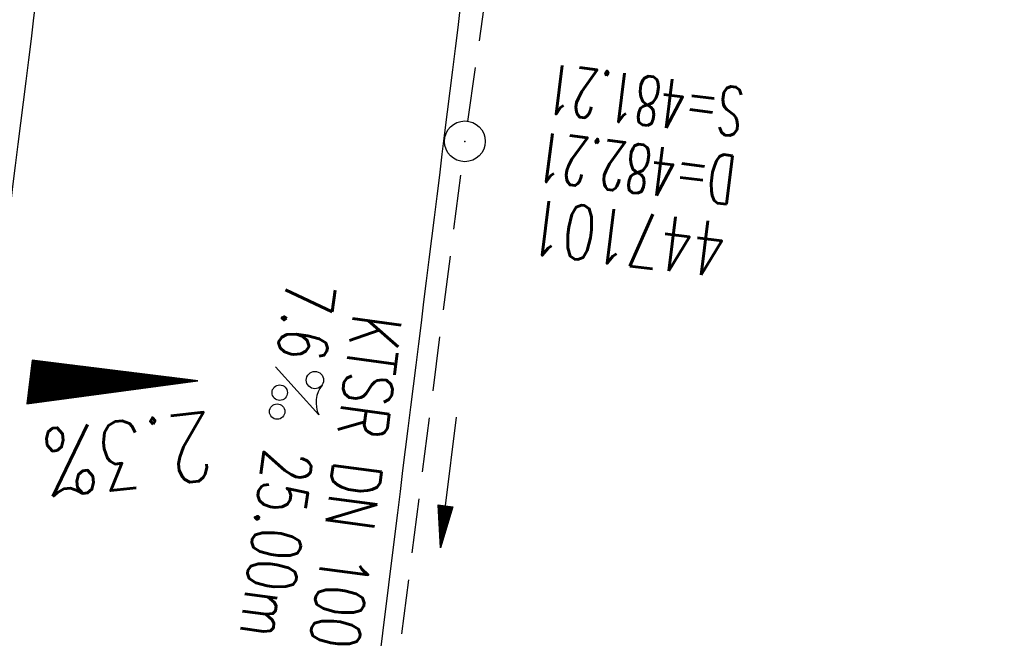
# Model space of a CAD drawing. Extents: x 459406 to 461721, y 413308 to 423218.
# Tile 38 of 256: x 461006 to 461042, y 414541 to 414563. Entities that reach past the tile are written whole.
import ezdxf
from ezdxf.enums import TextEntityAlignment as Align

# ---------------------------------------------------------------- set-up
doc = ezdxf.new("R2010")
doc.units = 0
doc.header["$LTSCALE"] = 2
doc.header["$MEASUREMENT"] = 0
for name, pattern in [('AUSGEZOGEN', [0]), ('GESTRICH-X2', [1.5, 1, -0.5]), ('STRICHPT-X3', [3, 1.5, -0.75, 0, -0.75])]:
    doc.linetypes.add(name, pattern=pattern)
doc.layers.get('0').update_dxf_attribs({"linetype": 'AUSGEZOGEN'})
for name, color, linetype in [('ACHSE', 1, 'STRICHPT-X3'), ('FBR', 8, 'CONTINUOUS'), ('GEF', 7, 'AUSGEZOGEN'), ('KANAL', 7, 'GESTRICH-X2'), ('PFEIL', 7, 'CONTINUOUS'), ('SCHACHTNR', 6, 'CONTINUOUS'), ('SCHSYMBOL', 7, 'AUSGEZOGEN'), ('TEXTO', 4, 'CONTINUOUS'), ('TEXTU', 4, 'CONTINUOUS')]:
    doc.layers.add(name, color=color, linetype=linetype)
doc.styles.add('ROMANS', font='romans.shx', dxfattribs={"width": 0.8})

# ---------------------------------------------------------------- blocks, each defined once
blk = doc.blocks.new('GST')
at = {"color": 0}
blk.add_circle((0, 0), 0.75, dxfattribs=at)
blk.add_point((0, 0), dxfattribs=at)
blk = doc.blocks.new('10')
blk.add_blockref('GST', (0, 0))
blk = doc.blocks.new('PROM')
blk.add_line((1.566, 1.817), (0.019, 0.015))
for centre, radius in [((0.317, 1.51), 0.317), ((0.943, 0.291), 0.283), ((1.645, 0.287), 0.283)]:
    blk.add_circle(centre, radius)
blk.add_arc((0.992, 2.682), 1.033, 239.1414, 303.3549)
blk = doc.blocks.new('PFEIL2')
at = {"color": 0}
for p, q in [((0.88, 0.002), (-2.401, -0.012)), ((0.881, -0.271), (0.879, 0.276)), ((0.879, 0.276), (2.429, 0.009)), ((0.911, 0.27), (0.879, 0.265)), ((0.965, 0.261), (0.879, 0.246)), ((1.019, 0.252), (0.879, 0.228)), ((1.073, 0.242), (0.879, 0.209)), ((1.127, 0.233), (0.879, 0.191)), ((1.181, 0.224), (0.879, 0.172)), ((1.235, 0.214), (0.879, 0.154)), ((1.289, 0.205), (0.879, 0.135)), ((1.343, 0.196), (0.879, 0.117)), ((1.397, 0.187), (0.879, 0.098)), ((1.451, 0.177), (0.879, 0.08)), ((1.505, 0.168), (0.879, 0.061)), ((1.559, 0.159), (0.88, 0.043)), ((1.613, 0.149), (0.88, 0.024)), ((1.668, 0.14), (0.88, 0.006)), ((1.722, 0.131), (0.88, -0.013)), ((1.776, 0.121), (0.88, -0.031)), ((1.83, 0.112), (0.88, -0.05)), ((1.884, 0.103), (0.88, -0.068)), ((1.938, 0.094), (0.88, -0.087)), ((1.992, 0.084), (0.88, -0.105)), ((2.046, 0.075), (0.88, -0.124)), ((2.1, 0.066), (0.88, -0.142)), ((2.154, 0.056), (0.88, -0.161)), ((2.208, 0.047), (0.88, -0.179)), ((2.262, 0.038), (0.881, -0.198)), ((2.316, 0.029), (0.881, -0.216)), ((2.37, 0.019), (0.881, -0.235)), ((2.424, 0.01), (0.881, -0.253)), ((2.429, 0.009), (0.881, -0.271))]:
    blk.add_line(p, q, dxfattribs=at)
blk = doc.blocks.new('*X8')
at = {"color": 0}
for p, q in [((725.827, 193.844), (727.436, 195.453)), ((725.827, 193.853), (727.427, 195.453)), ((725.827, 193.861), (727.418, 195.453)), ((725.827, 193.87), (727.409, 195.453)), ((725.827, 193.879), (727.401, 195.453)), ((725.827, 193.888), (727.392, 195.453)), ((725.827, 193.897), (727.383, 195.453)), ((725.827, 193.906), (727.374, 195.453)), ((725.827, 193.914), (727.365, 195.453)), ((725.827, 193.923), (727.356, 195.453)), ((725.827, 193.932), (727.347, 195.453)), ((725.827, 193.941), (727.339, 195.453)), ((725.827, 193.95), (727.33, 195.453)), ((725.827, 193.959), (727.321, 195.453)), ((725.827, 193.967), (727.312, 195.453)), ((725.827, 193.976), (727.303, 195.453)), ((725.827, 193.985), (727.294, 195.453)), ((725.827, 193.994), (727.286, 195.453)), ((725.827, 194.003), (727.277, 195.453)), ((725.827, 194.012), (727.268, 195.453)), ((725.827, 194.02), (727.259, 195.453)), ((725.827, 194.029), (727.25, 195.453)), ((725.827, 194.038), (727.241, 195.453)), ((725.827, 194.047), (727.233, 195.453)), ((725.827, 194.056), (727.224, 195.453)), ((725.827, 194.065), (727.215, 195.453)), ((725.827, 194.073), (727.206, 195.453)), ((725.827, 194.082), (727.197, 195.453)), ((725.827, 194.091), (727.188, 195.453)), ((725.827, 194.1), (727.18, 195.453)), ((725.827, 194.109), (727.171, 195.453)), ((725.827, 194.118), (727.162, 195.453)), ((725.827, 194.127), (727.153, 195.453)), ((725.827, 194.135), (727.144, 195.453)), ((725.827, 194.144), (727.135, 195.453)), ((725.827, 194.153), (727.127, 195.453)), ((725.827, 194.162), (727.118, 195.453)), ((725.827, 194.171), (727.109, 195.453)), ((725.827, 194.18), (727.1, 195.453)), ((725.827, 194.188), (727.091, 195.453)), ((725.827, 194.197), (727.082, 195.453)), ((725.827, 194.206), (727.073, 195.453)), ((725.827, 194.215), (727.065, 195.453)), ((725.827, 194.224), (727.056, 195.453)), ((725.827, 194.233), (727.047, 195.453)), ((725.827, 194.241), (727.038, 195.453)), ((725.827, 194.25), (727.029, 195.453)), ((725.827, 194.259), (727.02, 195.453)), ((725.827, 194.268), (727.012, 195.453)), ((725.827, 194.277), (727.003, 195.453)), ((725.827, 194.286), (726.994, 195.453)), ((725.827, 194.294), (726.985, 195.453)), ((725.827, 194.303), (726.976, 195.453)), ((725.827, 194.312), (726.967, 195.453)), ((725.827, 194.321), (726.959, 195.453)), ((725.827, 194.33), (726.95, 195.453)), ((725.827, 194.339), (726.941, 195.453)), ((725.827, 194.348), (726.932, 195.453)), ((725.827, 194.356), (726.923, 195.453)), ((725.827, 194.365), (726.914, 195.453)), ((725.827, 194.374), (726.906, 195.453)), ((725.827, 194.383), (726.897, 195.453)), ((725.827, 194.392), (726.888, 195.453)), ((725.827, 194.401), (726.879, 195.453)), ((725.827, 194.409), (726.87, 195.453)), ((725.827, 194.418), (726.861, 195.453)), ((725.827, 194.427), (726.853, 195.453)), ((725.827, 194.436), (726.844, 195.453)), ((725.827, 194.445), (726.835, 195.453)), ((725.827, 194.454), (726.826, 195.453)), ((725.827, 194.462), (726.817, 195.453)), ((725.827, 194.471), (726.808, 195.453)), ((725.827, 194.48), (726.799, 195.453)), ((725.827, 194.489), (726.791, 195.453)), ((725.827, 194.498), (726.782, 195.453)), ((725.827, 194.507), (726.773, 195.453)), ((725.827, 194.515), (726.764, 195.453)), ((725.827, 194.524), (726.755, 195.453)), ((725.827, 194.533), (726.746, 195.453)), ((725.827, 194.542), (726.738, 195.453)), ((725.827, 194.551), (726.729, 195.453)), ((725.827, 194.56), (726.72, 195.453)), ((725.827, 194.568), (726.711, 195.453)), ((725.827, 194.577), (726.702, 195.453)), ((725.827, 194.586), (726.693, 195.453)), ((725.827, 194.595), (726.685, 195.453)), ((725.827, 194.604), (726.676, 195.453)), ((725.827, 194.613), (726.667, 195.453)), ((725.827, 194.622), (726.658, 195.453)), ((725.827, 194.63), (726.649, 195.453)), ((725.827, 194.639), (726.64, 195.453)), ((725.827, 194.648), (726.632, 195.453)), ((725.827, 194.657), (726.623, 195.453)), ((725.827, 194.666), (726.614, 195.453)), ((725.827, 194.675), (726.605, 195.453)), ((725.827, 194.683), (726.596, 195.453)), ((725.827, 194.692), (726.587, 195.453)), ((725.827, 194.701), (726.579, 195.453)), ((725.827, 194.71), (726.57, 195.453)), ((725.827, 194.719), (726.561, 195.453)), ((725.827, 194.728), (726.552, 195.453)), ((725.827, 194.736), (726.543, 195.453)), ((725.827, 194.745), (726.534, 195.453)), ((725.827, 194.754), (726.525, 195.453)), ((725.827, 194.763), (726.517, 195.453)), ((725.827, 194.772), (726.508, 195.453)), ((725.827, 194.781), (726.499, 195.453)), ((725.827, 194.789), (726.49, 195.453)), ((725.827, 194.798), (726.481, 195.453)), ((725.827, 194.807), (726.472, 195.453)), ((725.827, 194.816), (726.464, 195.453)), ((725.827, 194.825), (726.455, 195.453)), ((725.827, 194.834), (726.446, 195.453)), ((725.827, 194.842), (726.437, 195.453)), ((725.827, 194.851), (726.428, 195.453)), ((725.827, 194.86), (726.419, 195.453)), ((725.827, 194.869), (726.411, 195.453)), ((725.827, 194.878), (726.402, 195.453)), ((725.827, 194.887), (726.393, 195.453)), ((725.827, 194.896), (726.384, 195.453)), ((725.827, 194.904), (726.375, 195.453)), ((725.827, 194.913), (726.366, 195.453)), ((725.827, 194.922), (726.358, 195.453)), ((725.827, 194.931), (726.349, 195.453)), ((725.827, 194.94), (726.34, 195.453)), ((725.827, 194.949), (726.331, 195.453)), ((725.827, 194.957), (726.322, 195.453)), ((725.827, 194.966), (726.313, 195.453)), ((725.827, 194.975), (726.305, 195.453)), ((725.827, 194.984), (726.296, 195.453)), ((725.827, 194.993), (726.287, 195.453)), ((725.827, 195.002), (726.278, 195.453)), ((725.827, 195.01), (726.269, 195.453)), ((725.827, 195.019), (726.26, 195.453)), ((725.827, 195.028), (726.251, 195.453)), ((725.827, 195.037), (726.243, 195.453)), ((725.827, 195.046), (726.234, 195.453)), ((725.827, 195.055), (726.225, 195.453)), ((725.827, 195.063), (726.216, 195.453)), ((725.827, 195.072), (726.207, 195.453)), ((725.827, 195.081), (726.198, 195.453)), ((725.827, 195.09), (726.19, 195.453)), ((725.827, 195.099), (726.181, 195.453)), ((725.827, 195.108), (726.172, 195.453)), ((725.827, 195.116), (726.163, 195.453)), ((725.827, 195.125), (726.154, 195.453)), ((725.827, 195.134), (726.145, 195.453)), ((725.827, 195.143), (726.137, 195.453)), ((725.827, 195.152), (726.128, 195.453)), ((725.827, 195.161), (726.119, 195.453)), ((725.827, 195.17), (726.11, 195.453)), ((725.827, 195.178), (726.101, 195.453)), ((725.827, 195.187), (726.092, 195.453)), ((725.827, 195.196), (726.084, 195.453)), ((725.827, 195.205), (726.075, 195.453)), ((725.827, 195.214), (726.066, 195.453)), ((725.827, 195.223), (726.057, 195.453)), ((725.827, 195.231), (726.048, 195.453)), ((725.827, 195.24), (726.039, 195.453)), ((725.827, 195.249), (726.031, 195.453)), ((725.827, 195.258), (726.022, 195.453)), ((725.827, 195.267), (726.013, 195.453)), ((725.827, 195.276), (726.004, 195.453)), ((725.827, 195.284), (725.995, 195.453)), ((725.827, 195.293), (725.986, 195.453)), ((725.827, 195.302), (725.977, 195.453)), ((725.827, 195.311), (725.969, 195.453)), ((725.827, 195.32), (725.96, 195.453)), ((725.827, 195.329), (725.951, 195.453)), ((725.827, 195.337), (725.942, 195.453)), ((725.827, 195.346), (725.933, 195.453)), ((725.827, 195.355), (725.924, 195.453)), ((725.827, 195.364), (725.916, 195.453)), ((725.827, 195.373), (725.907, 195.453)), ((725.827, 195.382), (725.898, 195.453)), ((725.827, 195.39), (725.889, 195.453)), ((725.827, 195.399), (725.88, 195.453)), ((725.827, 195.408), (725.871, 195.453)), ((725.827, 195.417), (725.863, 195.453)), ((725.827, 195.426), (725.854, 195.453)), ((725.827, 195.435), (725.845, 195.453)), ((725.827, 195.444), (725.836, 195.453)), ((725.827, 193.826), (727.433, 195.433)), ((725.827, 193.817), (727.43, 195.421)), ((725.827, 193.808), (727.427, 195.409)), ((725.827, 193.799), (727.424, 195.397)), ((725.827, 193.791), (727.421, 195.385)), ((725.827, 193.782), (727.418, 195.373)), ((725.827, 193.773), (727.414, 195.361)), ((725.827, 193.764), (727.411, 195.349)), ((725.827, 193.755), (727.408, 195.337)), ((725.827, 193.746), (727.405, 195.325)), ((725.827, 193.738), (727.402, 195.313)), ((725.827, 193.729), (727.399, 195.301)), ((725.827, 193.72), (727.395, 195.289)), ((725.827, 193.711), (727.392, 195.277)), ((725.827, 193.702), (727.389, 195.265)), ((725.827, 193.693), (727.386, 195.253)), ((725.827, 193.685), (727.383, 195.241)), ((725.827, 193.676), (727.38, 195.229)), ((725.827, 193.667), (727.377, 195.217)), ((725.827, 193.658), (727.373, 195.205)), ((725.827, 193.649), (727.37, 195.193)), ((725.827, 193.64), (727.367, 195.181)), ((725.827, 193.632), (727.364, 195.169)), ((725.827, 193.623), (727.361, 195.157)), ((725.827, 193.614), (727.358, 195.145)), ((725.827, 193.605), (727.354, 195.133)), ((725.827, 193.596), (727.351, 195.121)), ((725.827, 193.587), (727.348, 195.109)), ((725.827, 193.579), (727.345, 195.097)), ((725.827, 193.57), (727.342, 195.085)), ((725.827, 193.561), (727.339, 195.073)), ((725.827, 193.552), (727.336, 195.061)), ((725.827, 193.543), (727.332, 195.049)), ((725.827, 193.534), (727.329, 195.037)), ((725.827, 193.525), (727.326, 195.025)), ((725.827, 193.517), (727.323, 195.013)), ((725.827, 193.508), (727.32, 195.001)), ((725.827, 193.499), (727.317, 194.989)), ((725.827, 193.49), (727.313, 194.977)), ((725.827, 193.481), (727.31, 194.965)), ((725.827, 193.472), (727.307, 194.953)), ((725.827, 193.464), (727.304, 194.941)), ((725.827, 193.455), (727.301, 194.929)), ((725.827, 193.446), (727.298, 194.917)), ((725.827, 193.437), (727.295, 194.905)), ((725.827, 193.428), (727.291, 194.893)), ((725.827, 193.419), (727.288, 194.881)), ((725.827, 193.411), (727.285, 194.869)), ((725.827, 193.402), (727.282, 194.857)), ((725.827, 193.393), (727.279, 194.845)), ((725.827, 193.384), (727.276, 194.833)), ((725.827, 193.375), (727.272, 194.821)), ((725.827, 193.366), (727.269, 194.809)), ((725.827, 193.358), (727.266, 194.797)), ((725.827, 193.349), (727.263, 194.785)), ((725.827, 193.34), (727.26, 194.773)), ((725.827, 193.331), (727.257, 194.761)), ((725.827, 193.322), (727.254, 194.749)), ((725.827, 193.313), (727.25, 194.737)), ((725.827, 193.305), (727.247, 194.725)), ((725.827, 193.296), (727.244, 194.713)), ((725.827, 193.287), (727.241, 194.701)), ((725.827, 193.278), (727.238, 194.689)), ((725.827, 193.269), (727.235, 194.677)), ((725.827, 193.26), (727.231, 194.665)), ((725.827, 193.251), (727.228, 194.653)), ((725.827, 193.243), (727.225, 194.641)), ((725.827, 193.234), (727.222, 194.629)), ((725.827, 193.225), (727.219, 194.617)), ((725.827, 193.216), (727.216, 194.605)), ((725.827, 193.207), (727.213, 194.593)), ((725.827, 193.198), (727.209, 194.581)), ((725.827, 193.19), (727.206, 194.569)), ((725.827, 193.181), (727.203, 194.557)), ((725.827, 193.172), (727.2, 194.545)), ((725.827, 193.163), (727.197, 194.533)), ((725.827, 193.154), (727.194, 194.521)), ((725.827, 193.145), (727.19, 194.509)), ((725.827, 193.137), (727.187, 194.497)), ((725.827, 193.128), (727.184, 194.485)), ((725.827, 193.119), (727.181, 194.473)), ((725.827, 193.11), (727.178, 194.461)), ((725.827, 193.101), (727.175, 194.449)), ((725.827, 193.092), (727.172, 194.437)), ((725.827, 193.084), (727.168, 194.425)), ((725.827, 193.075), (727.165, 194.413)), ((725.827, 193.066), (727.162, 194.401)), ((725.827, 193.057), (727.159, 194.389)), ((725.827, 193.048), (727.156, 194.377)), ((725.827, 193.039), (727.153, 194.365)), ((725.827, 193.031), (727.149, 194.353)), ((725.827, 193.022), (727.146, 194.341)), ((725.827, 193.013), (727.143, 194.329)), ((725.827, 193.004), (727.14, 194.317)), ((725.827, 192.995), (727.137, 194.305)), ((725.827, 192.986), (727.134, 194.293)), ((725.827, 192.977), (727.131, 194.281)), ((725.827, 192.969), (727.127, 194.269)), ((725.827, 192.96), (727.124, 194.257)), ((725.827, 192.951), (727.121, 194.245)), ((725.827, 192.942), (727.118, 194.233)), ((725.827, 192.933), (727.115, 194.221)), ((725.827, 192.924), (727.112, 194.209)), ((725.827, 192.916), (727.108, 194.197)), ((725.827, 192.907), (727.105, 194.185)), ((725.827, 192.898), (727.102, 194.173)), ((725.827, 192.889), (727.099, 194.161)), ((725.827, 192.88), (727.096, 194.15)), ((725.827, 192.871), (727.093, 194.138)), ((725.827, 192.863), (727.09, 194.126)), ((725.827, 192.854), (727.086, 194.114)), ((725.827, 192.845), (727.083, 194.102)), ((725.827, 192.836), (727.08, 194.09)), ((725.827, 192.827), (727.077, 194.078)), ((725.827, 192.818), (727.074, 194.066)), ((725.827, 192.81), (727.071, 194.054)), ((725.827, 192.801), (727.068, 194.042)), ((725.827, 192.792), (727.064, 194.03)), ((725.827, 192.783), (727.061, 194.018)), ((725.827, 192.774), (727.058, 194.006)), ((725.827, 192.765), (727.055, 193.994)), ((725.827, 192.757), (727.052, 193.982)), ((725.827, 192.748), (727.049, 193.97)), ((725.827, 192.739), (727.045, 193.958)), ((725.827, 192.73), (727.042, 193.946)), ((725.827, 192.721), (727.039, 193.934)), ((725.827, 192.712), (727.036, 193.922)), ((725.827, 192.703), (727.033, 193.91)), ((725.827, 192.695), (727.03, 193.898)), ((725.827, 192.686), (727.027, 193.886)), ((725.827, 192.677), (727.023, 193.874)), ((725.827, 192.668), (727.02, 193.862)), ((725.827, 192.659), (727.017, 193.85)), ((725.827, 192.65), (727.014, 193.838)), ((725.827, 192.642), (727.011, 193.826)), ((725.827, 192.633), (727.008, 193.814)), ((725.827, 192.624), (727.004, 193.802)), ((725.827, 192.615), (727.001, 193.79)), ((725.827, 192.606), (726.998, 193.778)), ((725.827, 192.597), (726.995, 193.766)), ((725.827, 192.589), (726.992, 193.754)), ((725.827, 192.58), (726.989, 193.742)), ((725.827, 192.571), (726.986, 193.73)), ((725.827, 192.562), (726.982, 193.718)), ((725.827, 192.553), (726.979, 193.706)), ((725.827, 192.544), (726.976, 193.694)), ((725.827, 192.536), (726.973, 193.682)), ((725.827, 192.527), (726.97, 193.67)), ((725.827, 192.518), (726.967, 193.658)), ((725.827, 192.509), (726.963, 193.646)), ((725.827, 192.5), (726.96, 193.634)), ((725.827, 192.491), (726.957, 193.622)), ((725.827, 192.483), (726.954, 193.61)), ((725.827, 192.474), (726.951, 193.598)), ((725.827, 192.465), (726.948, 193.586)), ((725.827, 192.456), (726.945, 193.574)), ((725.827, 192.447), (726.941, 193.562)), ((725.827, 192.438), (726.938, 193.55)), ((725.827, 192.429), (726.935, 193.538)), ((725.827, 192.421), (726.932, 193.526)), ((725.827, 192.412), (726.929, 193.514)), ((725.827, 192.403), (726.926, 193.502)), ((725.827, 192.394), (726.922, 193.49)), ((725.827, 192.385), (726.919, 193.478)), ((725.827, 192.376), (726.916, 193.466)), ((725.827, 192.368), (726.913, 193.454)), ((725.827, 192.359), (726.91, 193.442)), ((725.827, 192.35), (726.907, 193.43)), ((725.827, 192.341), (726.904, 193.418)), ((725.827, 192.332), (726.9, 193.406)), ((725.827, 192.323), (726.897, 193.394)), ((725.827, 192.315), (726.894, 193.382)), ((725.827, 192.306), (726.891, 193.37)), ((725.827, 192.297), (726.888, 193.358)), ((725.827, 192.288), (726.885, 193.346)), ((725.827, 192.279), (726.881, 193.334)), ((725.827, 192.27), (726.878, 193.322)), ((725.827, 192.262), (726.875, 193.31)), ((725.827, 192.253), (726.872, 193.298)), ((725.827, 192.244), (726.869, 193.286)), ((725.827, 192.235), (726.866, 193.274)), ((725.827, 192.226), (726.863, 193.262)), ((725.827, 192.217), (726.859, 193.25)), ((725.827, 192.209), (726.856, 193.238)), ((725.827, 192.2), (726.853, 193.226)), ((725.827, 192.191), (726.85, 193.214)), ((725.827, 192.182), (726.847, 193.202)), ((725.827, 192.173), (726.844, 193.19)), ((725.827, 192.164), (726.84, 193.178)), ((725.827, 192.155), (726.837, 193.166)), ((725.827, 192.147), (726.834, 193.154)), ((725.827, 192.138), (726.831, 193.142)), ((725.827, 192.129), (726.828, 193.13)), ((725.827, 192.12), (726.825, 193.118)), ((725.827, 192.111), (726.822, 193.106)), ((725.827, 192.102), (726.818, 193.094)), ((725.827, 192.094), (726.815, 193.082)), ((725.827, 192.085), (726.812, 193.07)), ((725.827, 192.076), (726.809, 193.058)), ((725.827, 192.067), (726.806, 193.046)), ((725.827, 192.058), (726.803, 193.034)), ((725.827, 192.049), (726.799, 193.022)), ((725.827, 192.041), (726.796, 193.01)), ((725.827, 192.032), (726.793, 192.998)), ((725.827, 192.023), (726.79, 192.986)), ((725.827, 192.014), (726.787, 192.974)), ((725.827, 192.005), (726.784, 192.962)), ((725.827, 191.996), (726.781, 192.95)), ((725.827, 191.988), (726.777, 192.938)), ((725.827, 191.979), (726.774, 192.926)), ((725.827, 191.97), (726.771, 192.914)), ((725.827, 191.961), (726.768, 192.902)), ((725.827, 191.952), (726.765, 192.89)), ((725.827, 191.943), (726.762, 192.878)), ((725.827, 191.935), (726.758, 192.866)), ((725.827, 191.926), (726.755, 192.854)), ((725.827, 191.917), (726.752, 192.842)), ((725.827, 191.908), (726.749, 192.83)), ((725.827, 191.899), (726.746, 192.818)), ((725.827, 191.89), (726.743, 192.806)), ((725.827, 191.881), (726.74, 192.794)), ((725.827, 191.873), (726.736, 192.782)), ((725.827, 191.864), (726.733, 192.77)), ((725.827, 191.855), (726.73, 192.758)), ((725.827, 191.846), (726.727, 192.746)), ((725.827, 191.837), (726.724, 192.734)), ((725.827, 191.828), (726.721, 192.722)), ((725.827, 191.82), (726.717, 192.71)), ((725.827, 191.811), (726.714, 192.698)), ((725.827, 191.802), (726.711, 192.686)), ((725.827, 191.793), (726.708, 192.674)), ((725.827, 191.784), (726.705, 192.662)), ((725.827, 191.775), (726.702, 192.65)), ((725.827, 191.767), (726.699, 192.639)), ((725.827, 191.758), (726.695, 192.627)), ((725.827, 191.749), (726.692, 192.615)), ((725.827, 191.74), (726.689, 192.603)), ((725.827, 191.731), (726.686, 192.591)), ((725.827, 191.722), (726.683, 192.579)), ((725.827, 191.714), (726.68, 192.567)), ((725.827, 191.705), (726.677, 192.555)), ((725.827, 191.696), (726.673, 192.543)), ((725.827, 191.687), (726.67, 192.531)), ((725.827, 191.678), (726.667, 192.519)), ((725.827, 191.669), (726.664, 192.507)), ((725.827, 191.66), (726.661, 192.495)), ((725.827, 191.652), (726.658, 192.483)), ((725.827, 191.643), (726.654, 192.471)), ((725.827, 191.634), (726.651, 192.459)), ((725.827, 191.625), (726.648, 192.447)), ((725.827, 191.616), (726.645, 192.435)), ((725.827, 191.607), (726.642, 192.423)), ((725.827, 191.599), (726.639, 192.411)), ((725.827, 191.59), (726.636, 192.399)), ((725.827, 191.581), (726.632, 192.387)), ((725.827, 191.572), (726.629, 192.375)), ((725.827, 191.563), (726.626, 192.363)), ((725.827, 191.554), (726.623, 192.351)), ((725.827, 191.546), (726.62, 192.339)), ((725.827, 191.537), (726.617, 192.327)), ((725.827, 191.528), (726.613, 192.315)), ((725.827, 191.519), (726.61, 192.303)), ((725.827, 191.51), (726.607, 192.291)), ((725.827, 191.501), (726.604, 192.279)), ((725.827, 191.493), (726.601, 192.267)), ((725.827, 191.484), (726.598, 192.255)), ((725.827, 191.475), (726.595, 192.243)), ((725.827, 191.466), (726.591, 192.231)), ((725.827, 191.457), (726.588, 192.219)), ((725.827, 191.448), (726.585, 192.207)), ((725.827, 191.44), (726.582, 192.195)), ((725.827, 191.431), (726.579, 192.183)), ((725.827, 191.422), (726.576, 192.171)), ((725.827, 191.413), (726.572, 192.159)), ((725.827, 191.404), (726.569, 192.147)), ((725.827, 191.395), (726.566, 192.135)), ((725.827, 191.386), (726.563, 192.123)), ((725.827, 191.378), (726.56, 192.111)), ((725.827, 191.369), (726.557, 192.099)), ((725.827, 191.36), (726.554, 192.087)), ((725.827, 191.351), (726.55, 192.075)), ((725.827, 191.342), (726.547, 192.063)), ((725.827, 191.333), (726.544, 192.051)), ((725.827, 191.325), (726.541, 192.039)), ((725.827, 191.316), (726.538, 192.027)), ((725.827, 191.307), (726.535, 192.015)), ((725.827, 191.298), (726.531, 192.003)), ((725.827, 191.289), (726.528, 191.991)), ((725.827, 191.28), (726.525, 191.979)), ((725.827, 191.272), (726.522, 191.967)), ((725.827, 191.263), (726.519, 191.955)), ((725.827, 191.254), (726.516, 191.943)), ((725.827, 191.245), (726.513, 191.931)), ((725.827, 191.236), (726.509, 191.919)), ((725.827, 191.227), (726.506, 191.907)), ((725.827, 191.219), (726.503, 191.895)), ((725.827, 191.21), (726.5, 191.883)), ((725.827, 191.201), (726.497, 191.871)), ((725.827, 191.192), (726.494, 191.859)), ((725.827, 191.183), (726.49, 191.847)), ((725.827, 191.174), (726.487, 191.835)), ((725.827, 191.166), (726.484, 191.823)), ((725.827, 191.157), (726.481, 191.811)), ((725.827, 191.148), (726.478, 191.799)), ((725.827, 191.139), (726.475, 191.787)), ((725.827, 191.13), (726.472, 191.775)), ((725.827, 191.121), (726.468, 191.763)), ((725.827, 191.112), (726.465, 191.751)), ((725.827, 191.104), (726.462, 191.739)), ((725.827, 191.095), (726.459, 191.727)), ((725.827, 191.086), (726.456, 191.715)), ((725.827, 191.077), (726.453, 191.703)), ((725.827, 191.068), (726.449, 191.691)), ((725.827, 191.059), (726.446, 191.679)), ((725.827, 191.051), (726.443, 191.667)), ((725.827, 191.042), (726.44, 191.655)), ((725.827, 191.033), (726.437, 191.643)), ((725.827, 191.024), (726.434, 191.631)), ((725.827, 191.015), (726.431, 191.619)), ((725.827, 191.006), (726.427, 191.607)), ((725.827, 190.998), (726.424, 191.595)), ((725.827, 190.989), (726.421, 191.583)), ((725.827, 190.98), (726.418, 191.571)), ((725.827, 190.971), (726.415, 191.559)), ((725.827, 190.962), (726.412, 191.547)), ((725.827, 190.953), (726.408, 191.535)), ((725.827, 190.945), (726.405, 191.523)), ((725.827, 190.936), (726.402, 191.511)), ((725.827, 190.927), (726.399, 191.499)), ((725.827, 190.918), (726.396, 191.487)), ((725.827, 190.909), (726.393, 191.475)), ((725.827, 190.9), (726.39, 191.463)), ((725.827, 190.892), (726.386, 191.451)), ((725.827, 190.883), (726.383, 191.439)), ((725.827, 190.874), (726.38, 191.427)), ((725.827, 190.865), (726.377, 191.415)), ((725.827, 190.856), (726.374, 191.403)), ((725.827, 190.847), (726.371, 191.391)), ((725.827, 190.838), (726.367, 191.379)), ((725.827, 190.83), (726.364, 191.367)), ((725.827, 190.821), (726.361, 191.355)), ((725.827, 190.812), (726.358, 191.343)), ((725.827, 190.803), (726.355, 191.331)), ((725.827, 190.794), (726.352, 191.319)), ((725.827, 190.785), (726.349, 191.307)), ((725.827, 190.777), (726.345, 191.295)), ((725.827, 190.768), (726.342, 191.283)), ((725.827, 190.759), (726.339, 191.271)), ((725.827, 190.75), (726.336, 191.259)), ((725.827, 190.741), (726.333, 191.247)), ((725.827, 190.732), (726.33, 191.235)), ((725.827, 190.724), (726.326, 191.223)), ((725.827, 190.715), (726.323, 191.211)), ((725.827, 190.706), (726.32, 191.199)), ((725.827, 190.697), (726.317, 191.187)), ((725.827, 190.688), (726.314, 191.175)), ((725.827, 190.679), (726.311, 191.163)), ((725.827, 190.671), (726.308, 191.151)), ((725.827, 190.662), (726.304, 191.139)), ((725.827, 190.653), (726.301, 191.128)), ((725.827, 190.644), (726.298, 191.116)), ((725.827, 190.635), (726.295, 191.104)), ((725.827, 190.626), (726.292, 191.092)), ((725.827, 190.618), (726.289, 191.08)), ((725.827, 190.609), (726.286, 191.068)), ((725.827, 190.6), (726.282, 191.056)), ((725.827, 190.591), (726.279, 191.044)), ((725.827, 190.582), (726.276, 191.032)), ((725.827, 190.573), (726.273, 191.02)), ((725.827, 190.564), (726.27, 191.008)), ((725.827, 190.556), (726.267, 190.996)), ((725.827, 190.547), (726.263, 190.984)), ((725.827, 190.538), (726.26, 190.972)), ((725.827, 190.529), (726.257, 190.96)), ((725.827, 190.52), (726.254, 190.948)), ((725.827, 190.511), (726.251, 190.936)), ((725.827, 190.503), (726.248, 190.924)), ((725.827, 190.494), (726.245, 190.912)), ((725.827, 190.485), (726.241, 190.9)), ((725.827, 190.476), (726.238, 190.888)), ((725.827, 190.467), (726.235, 190.876)), ((725.827, 190.458), (726.232, 190.864)), ((725.827, 190.45), (726.229, 190.852)), ((725.827, 190.441), (726.226, 190.84)), ((725.827, 190.432), (726.222, 190.828)), ((725.827, 190.423), (726.219, 190.816)), ((725.827, 190.414), (726.216, 190.804)), ((725.827, 190.405), (726.213, 190.792)), ((725.827, 190.397), (726.21, 190.78)), ((725.827, 190.388), (726.207, 190.768)), ((725.827, 190.379), (726.204, 190.756)), ((725.827, 190.37), (726.2, 190.744)), ((725.827, 190.361), (726.197, 190.732)), ((725.827, 190.352), (726.194, 190.72)), ((725.827, 190.344), (726.191, 190.708)), ((725.827, 190.335), (726.188, 190.696)), ((725.827, 190.326), (726.185, 190.684)), ((725.827, 190.317), (726.181, 190.672)), ((725.827, 190.308), (726.178, 190.66)), ((725.827, 190.299), (726.175, 190.648)), ((725.827, 190.29), (726.172, 190.636)), ((725.827, 190.282), (726.169, 190.624)), ((725.827, 190.273), (726.166, 190.612)), ((725.827, 190.264), (726.163, 190.6)), ((725.827, 190.255), (726.159, 190.588)), ((725.827, 190.246), (726.156, 190.576)), ((725.827, 190.237), (726.153, 190.564)), ((725.827, 190.229), (726.15, 190.552)), ((725.827, 190.22), (726.147, 190.54)), ((725.827, 190.211), (726.144, 190.528)), ((725.827, 190.202), (726.14, 190.516)), ((725.827, 190.193), (726.137, 190.504)), ((725.827, 190.184), (726.134, 190.492)), ((725.827, 190.176), (726.131, 190.48)), ((725.827, 190.167), (726.128, 190.468)), ((725.827, 190.158), (726.125, 190.456)), ((725.827, 190.149), (726.122, 190.444)), ((725.827, 190.14), (726.118, 190.432)), ((725.827, 190.131), (726.115, 190.42)), ((725.827, 190.123), (726.112, 190.408)), ((725.827, 190.114), (726.109, 190.396)), ((725.827, 190.105), (726.106, 190.384)), ((725.827, 190.096), (726.103, 190.372)), ((725.827, 190.087), (726.099, 190.36)), ((725.827, 190.078), (726.096, 190.348)), ((725.827, 190.07), (726.093, 190.336)), ((725.827, 190.061), (726.09, 190.324)), ((725.827, 190.052), (726.087, 190.312)), ((725.827, 190.043), (726.084, 190.3)), ((725.827, 190.034), (726.081, 190.288)), ((725.827, 190.025), (726.077, 190.276)), ((725.827, 190.016), (726.074, 190.264)), ((725.827, 190.008), (726.071, 190.252)), ((725.827, 189.999), (726.068, 190.24)), ((725.827, 189.99), (726.065, 190.228)), ((725.827, 189.981), (726.062, 190.216)), ((725.827, 189.972), (726.058, 190.204)), ((725.827, 189.963), (726.055, 190.192)), ((725.827, 189.955), (726.052, 190.18)), ((725.827, 189.946), (726.049, 190.168)), ((725.827, 189.937), (726.046, 190.156)), ((725.827, 189.928), (726.043, 190.144)), ((725.827, 189.919), (726.04, 190.132)), ((725.827, 189.91), (726.036, 190.12)), ((725.827, 189.902), (726.033, 190.108)), ((725.827, 189.893), (726.03, 190.096)), ((725.827, 189.884), (726.027, 190.084)), ((725.827, 189.875), (726.024, 190.072)), ((725.827, 189.866), (726.021, 190.06)), ((725.827, 189.857), (726.017, 190.048)), ((725.827, 189.849), (726.014, 190.036)), ((725.827, 189.84), (726.011, 190.024)), ((725.827, 189.831), (726.008, 190.012)), ((725.827, 189.822), (726.005, 190)), ((725.827, 189.813), (726.002, 189.988)), ((725.827, 189.804), (725.999, 189.976)), ((725.827, 189.796), (725.995, 189.964)), ((725.827, 189.787), (725.992, 189.952)), ((725.827, 189.778), (725.989, 189.94)), ((725.827, 189.769), (725.986, 189.928)), ((725.827, 189.76), (725.983, 189.916)), ((725.827, 189.751), (725.98, 189.904)), ((725.827, 189.742), (725.976, 189.892)), ((725.827, 189.734), (725.973, 189.88)), ((725.827, 189.725), (725.97, 189.868)), ((725.827, 189.716), (725.967, 189.856)), ((725.827, 189.707), (725.964, 189.844)), ((725.827, 189.698), (725.961, 189.832)), ((725.827, 189.689), (725.958, 189.82)), ((725.827, 189.681), (725.954, 189.808)), ((725.827, 189.672), (725.951, 189.796)), ((725.827, 189.663), (725.948, 189.784)), ((725.827, 189.654), (725.945, 189.772)), ((725.827, 189.645), (725.942, 189.76)), ((725.827, 189.636), (725.939, 189.748)), ((725.827, 189.628), (725.935, 189.736)), ((725.827, 189.619), (725.932, 189.724)), ((725.827, 189.61), (725.929, 189.712)), ((725.827, 189.601), (725.926, 189.7)), ((725.827, 189.592), (725.923, 189.688)), ((725.827, 189.583), (725.92, 189.676)), ((725.827, 189.575), (725.917, 189.664)), ((725.827, 189.566), (725.913, 189.652)), ((725.827, 189.557), (725.91, 189.64)), ((725.827, 189.548), (725.907, 189.628)), ((725.827, 189.539), (725.904, 189.616)), ((725.827, 189.53), (725.901, 189.605)), ((725.827, 189.521), (725.898, 189.593)), ((725.827, 189.513), (725.895, 189.581)), ((725.827, 189.504), (725.891, 189.569)), ((725.827, 189.495), (725.888, 189.557)), ((725.827, 189.486), (725.885, 189.545)), ((725.827, 189.477), (725.882, 189.533)), ((725.827, 189.468), (725.879, 189.521)), ((725.827, 189.46), (725.876, 189.509)), ((725.827, 189.451), (725.872, 189.497)), ((725.827, 189.442), (725.869, 189.485)), ((725.827, 189.433), (725.866, 189.473)), ((725.827, 189.424), (725.863, 189.461)), ((725.827, 189.415), (725.86, 189.449)), ((725.827, 189.407), (725.857, 189.437)), ((725.827, 189.398), (725.854, 189.425)), ((725.827, 189.389), (725.85, 189.413)), ((725.827, 189.38), (725.847, 189.401)), ((725.827, 189.371), (725.844, 189.389)), ((725.827, 189.362), (725.841, 189.377)), ((725.827, 189.354), (725.838, 189.365)), ((725.827, 189.345), (725.835, 189.353)), ((725.827, 189.336), (725.831, 189.341))]:
    blk.add_line(p, q, dxfattribs=at)
blk = doc.blocks.new('GEF')
at = {"color": 0}
for p, q in [((0.01, 0.018), (0.01, 6.148)), ((1.622, 6.148), (0.01, 0.018)), ((0.01, 6.148), (1.622, 6.148))]:
    blk.add_line(p, q, dxfattribs=at)
blk.add_blockref('*X8', (-725.817, -189.305), dxfattribs=at)

msp = doc.modelspace()

# ---------------------------------------------------------------- linework, layer by layer
at = {"layer": 'ACHSE', "flags": 128}
msp.add_lwpolyline([(460985.548, 416976.25), (460982.742, 416926.329), (460979.936, 416876.407), (460977.13, 416826.486), (460974.324, 416776.565), (460971.518, 416726.644), (460968.712, 416676.723), (460965.906, 416626.802), (460963.1, 416576.88, 0), (460961.733, 416552.566, 0), (460960.294, 416526.959, -0.000009), (460958.89, 416501.998, 0.00001), (460957.487, 416477.038, 0.000001), (460956.785, 416464.557, -0.000001), (460956.084, 416452.077), (460954.681, 416427.117), (460953.278, 416402.156), (460951.875, 416377.196, 0.000027), (460951.185, 416364.909, -0.000114), (460950.495, 416352.621, -0.000169), (460950.493, 416352.583, 0.000019), (460950.473, 416352.235, 0.002347), (460949.964, 416342.501, 0.0015), (460949.285, 416327.263, 0.002663), (460948.888, 416316.296, 0.002084), (460948.513, 416302.275, 0.002087), (460948.283, 416289.783, 0.002085), (460948.158, 416277.278, 0.002085), (460948.137, 416264.779, 0.002085), (460948.22, 416252.279, 0.002086), (460948.407, 416239.774, 0.002088), (460948.699, 416227.283, 0.002084), (460949.095, 416214.794, 0.002083), (460949.595, 416202.3, 0.002081), (460950.199, 416189.812, 0.002082), (460950.907, 416177.335, 0.002086), (460951.719, 416164.862, 0.002086), (460952.635, 416152.395, 0.002087), (460953.654, 416139.944, 0.002084), (460954.779, 416127.487, 0.002085), (460956.008, 416115.039, 0.002088), (460957.338, 416102.619, 0.002086), (460958.772, 416090.211, 0.002083), (460960.312, 416077.796, 0.002082), (460961.956, 416065.389, 0.002087), (460963.699, 416053.027, 0.002086), (460965.546, 416040.675, 0.002083), (460967.499, 416028.318, 0.00208), (460969.554, 416015.985, 0.002081), (460971.71, 416003.675, 0.002087), (460973.97, 415991.377, 0.002089), (460976.331, 415979.107, 0.002087), (460978.792, 415966.867, 0.002082), (460981.362, 415954.618, 0.002082), (460984.148, 415941.865, 0.002276), (460986.8, 415930.217, 0.001902), (460990.244, 415915.651, 0.002837), (460992.645, 415905.91, 0.000643), (460995.488, 415894.713, 0.001405), (460996.809, 415889.596, 0), (460998.528, 415883.015, 0.000001), (460998.872, 415881.699), (461005.191, 415857.511, 0.000017), (461008.351, 415845.417, -0.000015), (461011.511, 415833.323, -0.000002), (461014.671, 415821.229, -0.000002), (461017.83, 415809.135, -0.000001), (461020.99, 415797.041, 0.000005), (461024.149, 415784.946), (461030.468, 415760.758), (461036.787, 415736.57, 0.000028), (461038.983, 415728.166, -0.000015), (461041.179, 415719.762, -0.00065), (461041.486, 415718.58, -0.000124), (461043.088, 415712.377, -0.002577), (461045.469, 415702.947, -0.001641), (461049.083, 415688.106, -0.002531), (461051.665, 415677.106, -0.002087), (461054.672, 415663.739, -0.002079), (461057.313, 415651.527, -0.002077), (461059.854, 415639.283, -0.002078), (461062.295, 415627.009, -0.002083), (461064.629, 415614.743, -0.002085), (461066.86, 415602.46, -0.00208), (461068.994, 415590.128, -0.00208), (461071.024, 415577.786, -0.002082), (461072.949, 415565.443, -0.002086), (461074.772, 415553.076, -0.002086), (461076.492, 415540.695, -0.002081), (461078.107, 415528.309, -0.002078), (461079.622, 415515.892, -0.00208), (461081.034, 415503.452, -0.002087), (461082.339, 415491.041, -0.002085), (461083.54, 415478.621, -0.002078), (461084.641, 415466.147, -0.002076), (461085.638, 415453.67, -0.002082), (461086.529, 415441.219, -0.002088), (461087.317, 415428.753, -0.002085), (461088.001, 415416.263, -0.002081), (461088.581, 415403.772, -0.002082), (461089.057, 415391.285, -0.00208), (461089.429, 415378.795, -0.002078), (461089.697, 415366.294, -0.002082), (461089.861, 415353.787, -0.002085), (461089.921, 415341.295, -0.002085), (461089.877, 415328.803, -0.002082), (461089.728, 415316.296, -0.002078), (461089.475, 415303.794, -0.00208), (461089.119, 415291.304, -0.002082), (461088.658, 415278.809, -0.002084), (461088.094, 415266.325, -0.002082), (461087.426, 415253.85, -0.00208), (461086.653, 415241.367, -0.002079), (461085.777, 415228.897, -0.00208), (461084.797, 415216.436, -0.002085), (461083.633, 415203.064, -0.002418), (461082.526, 415191.54, -0.001753), (461080.941, 415176.374, -0.002741), (461079.84, 415166.685, -0.000279), (461078.804, 415158.036, -0.000933), (461078.489, 415155.455, -0.000004), (461077.263, 415145.575, -0.00001), (461076.803, 415141.87), (461073.723, 415117.061, 0.000001), (461071.82, 415101.734, 0.000001), (461070.643, 415092.251, 0.000018), (461069.104, 415079.846, -0.000014), (461067.564, 415067.441, -0.000008), (461066.024, 415055.036, 0.000011), (461064.484, 415042.632), (461058.325, 414993.013), (461052.166, 414943.394, -0.000009), (461049.086, 414918.584, 0.000009), (461046.006, 414893.774), (461039.847, 414844.155), (461033.688, 414794.536), (461027.529, 414744.917, -0.00001), (461024.449, 414720.107, 0.00001), (461021.369, 414695.298, 0.000001), (461018.29, 414670.488, -0.000001), (461015.21, 414645.678, 0), (461011.182, 414613.231, -0.000001), (461009.051, 414596.059, -0.000009), (461005.971, 414571.249, 0.00001), (461002.891, 414546.44), (460996.732, 414496.821), (460990.573, 414447.202), (460984.414, 414397.583, -0.000009), (460981.334, 414372.773, 0.000009), (460978.254, 414347.963), (460972.095, 414298.344), (460965.936, 414248.725), (460959.777, 414199.106, -0.00001), (460956.697, 414174.297, 0.00001), (460953.617, 414149.487, 0.000001), (460950.537, 414124.677, -0.000001), (460947.458, 414099.867, 0), (460943.43, 414067.42, -0.000001), (460941.299, 414050.248, -0.000009), (460938.219, 414025.438, 0.00001), (460935.139, 414000.629), (460928.98, 413951.01), (460922.821, 413901.391, 0.000001), (460919.742, 413876.581, -0.000001), (460916.662, 413851.771, -0.00001), (460913.582, 413826.961, 0.00001), (460910.502, 413802.152), (460904.343, 413752.533), (460898.184, 413702.914), (460892.025, 413653.295, -0.00001), (460888.945, 413628.486, 0.00001), (460885.865, 413603.676, 0.000001), (460882.785, 413578.866, -0.000001), (460879.706, 413554.056, 0), (460875.678, 413521.609, -0.000001), (460873.547, 413504.437, -0.000009), (460870.467, 413479.628, 0.00001), (460867.387, 413454.818), (460861.228, 413405.199), (460855.069, 413355.58, -0.000004), (460853.233, 413340.792, -0.000002), (460849.402, 413309.93)], format="xyb", dxfattribs=at)
at = {"layer": 'FBR'}
for points in [[(461038.149, 414844.685), (461038.11, 414844.371), (461031.951, 414794.752), (461025.792, 414745.133, -0.00001), (461022.712, 414720.323, 0.00001), (461019.632, 414695.514, 0.000001), (461016.553, 414670.704), (461013.473, 414645.894), (461009.446, 414613.446), (461007.314, 414596.275, -0.000009), (461004.234, 414571.465, 0.00001), (461001.154, 414546.656), (460994.995, 414497.037), (460988.836, 414447.418), (460982.677, 414397.799, -0.000009), (460979.597, 414372.989, 0.000009), (460976.517, 414348.179)], [(461041.626, 414844.281), (461041.584, 414843.939), (461035.425, 414794.32), (461029.266, 414744.701, -0.00001), (461026.186, 414719.892, 0.00001), (461023.106, 414695.082, 0.000001), (461020.026, 414670.272), (461016.947, 414645.462), (461012.919, 414613.015), (461010.788, 414595.843, -0.000009), (461007.708, 414571.034, 0.00001), (461004.628, 414546.224), (460998.469, 414496.605), (460992.31, 414446.986), (460986.151, 414397.367, -0.000009), (460983.071, 414372.557, 0.000009), (460979.991, 414347.747)], [(461055.774, 414832.433), (461050.807, 414792.411), (461044.648, 414742.792, -0.00001), (461041.568, 414717.982, 0.00001), (461038.488, 414693.173, 0.000001), (461035.408, 414668.363), (461032.329, 414643.553), (461028.301, 414611.106), (461026.17, 414593.934, -0.000009), (461023.09, 414569.124, 0.00001), (461020.01, 414544.315), (461013.851, 414494.696), (461007.692, 414445.077), (461001.533, 414395.458, -0.000009), (460998.453, 414370.648, 0.000009), (460995.373, 414345.838)], [(461070.084, 415101.949, 0.000001), (461068.906, 415092.467, 0.000018)], [(461073.557, 415101.518, 0.000001), (461072.38, 415092.035, 0.000018)], [(461088.691, 415099.639, 0.000001), (461087.514, 415090.157, 0.000018)], [(460985.9, 414549.589, 0), (460985.772, 414548.565), (460979.613, 414498.946), (460973.454, 414449.327), (460967.295, 414399.708, -0.000009), (460964.215, 414374.898, 0.000009), (460961.135, 414350.088), (460954.976, 414300.469), (460948.817, 414250.85), (460942.658, 414201.231, -0.00001), (460939.578, 414176.422, 0.00001), (460936.498, 414151.612, 0.000001), (460933.419, 414126.802), (460930.339, 414101.992), (460926.312, 414069.544), (460924.18, 414052.373, -0.000009), (460921.1, 414027.564, 0.00001), (460918.02, 414002.754), (460911.861, 413953.135), (460905.702, 413903.516, 0.000001), (460902.623, 413878.706, -0.000001), (460899.543, 413853.896, -0.00001), (460896.463, 413829.087, 0.00001), (460893.383, 413804.277)], [(460951.88, 414149.703, 0.000001), (460948.801, 414124.893)], [(460955.354, 414149.271, 0.000001), (460952.274, 414124.461)], [(460970.736, 414147.362, 0.000001), (460967.656, 414122.552)], [(460921.084, 413901.607, 0.000001), (460918.005, 413876.797, -0.000001), (460914.925, 413851.987, -0.00001)], [(460924.558, 413901.175, 0.000001), (460921.478, 413876.365, -0.000001), (460918.399, 413851.555, -0.00001)], [(460939.94, 413899.266, 0.000001), (460936.86, 413874.456, -0.000001), (460933.781, 413849.646, -0.00001)]]:
    msp.add_lwpolyline(points, format="xyb", dxfattribs=at)
at = {"layer": 'KANAL'}
for p, q in [((461022.688, 414559.469), (461026, 414582.469)), ((461019.5, 414534.688), (461022.5, 414558))]:
    msp.add_line(p, q, dxfattribs=at)

# ---------------------------------------------------------------- block references
at = {"layer": 'GEF', "xscale": -1, "rotation": 82.9243041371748}
msp.add_blockref('GEF', (461012.799, 414549.944), dxfattribs=at)
at = {"layer": 'PFEIL', "rotation": 262.6907}
msp.add_blockref('PFEIL2', (461021.985, 414546.216), dxfattribs=at)
at = {"layer": 'SCHSYMBOL', "rotation": 262.924}
msp.add_blockref('10', (461022.583, 414558.739), dxfattribs=at)
at = {"layer": 'TEXTU', "rotation": 262.470422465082}
msp.add_blockref('PROM', (461015.62, 414550.476), dxfattribs=at)

# ---------------------------------------------------------------- texts
at = {"layer": 'GEF', "style": 'ROMANS', "width": 0.8}
msp.add_text('2.3%', height=2.5, rotation=186.0326, dxfattribs=at).set_placement((461013.237, 414548.807))
at = {"layer": 'SCHACHTNR', "style": 'ROMANS'}
for s, height, width, p in [('S=481.21', 1.8, 0.6, (461032.906, 414560.688)), ('D=482.21', 1.8, 0.6, (461032.594, 414558.188)), ('447101', 2, 0.7, (461032.281, 414555.719))]:
    msp.add_text(s, height=height, rotation=172.924, dxfattribs=dict(at, width=width)).set_placement(p)
at = {"layer": 'TEXTO', "style": 'ROMANS', "width": 0.75}
msp.add_text('KTSR DN 100', height=1.8, rotation=262.4704, dxfattribs=at).set_placement((461017.677, 414546.344), align=Align.CENTER)
at = {"layer": 'TEXTU', "style": 'ROMANS', "width": 0.75}
for s, p in [('7.6', (461016.053, 414553.681)), ('25.00m', (461015.217, 414547.497))]:
    msp.add_text(s, height=1.8, rotation=262.4704, dxfattribs=at).set_placement(p)

doc.saveas('drawing.dxf')
